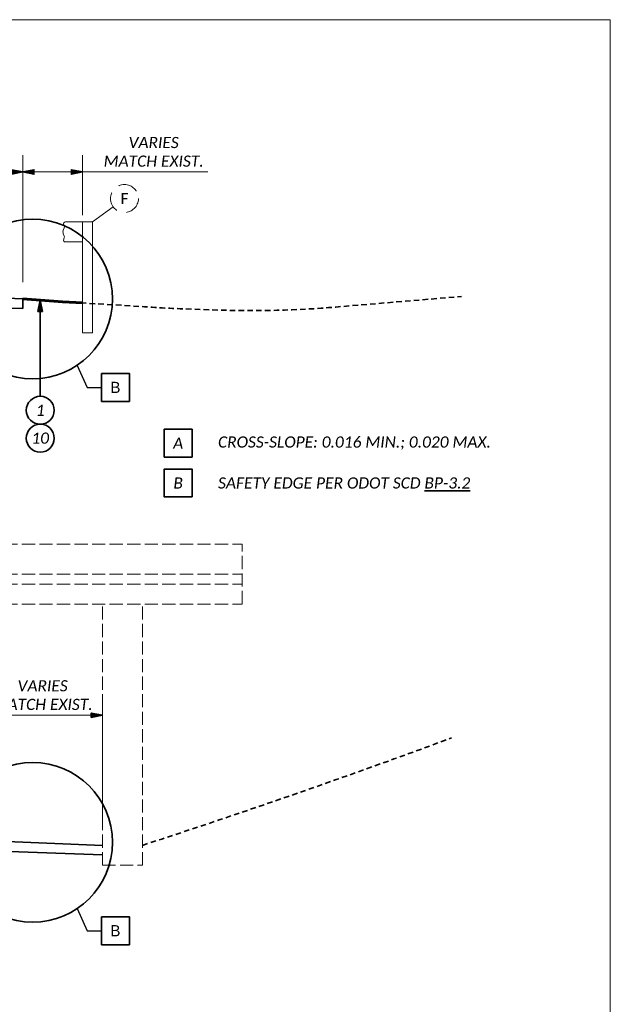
# Model space of a CAD drawing. Header units: feet. Extents: x 2288 to 3199, y 547 to 693.
# Tile 16 of 28: x 2641 to 2670, y 643 to 693. Entities that reach past the tile are written whole.
import ezdxf
from ezdxf import colors
from ezdxf.entities.mleader import LeaderData, LeaderLine
from ezdxf.math import Vec2, Vec3

# ---------------------------------------------------------------- set-up
doc = ezdxf.new("R2010")
doc.units = ezdxf.units.FT
doc.header["$LTSCALE"] = 4
doc.header["$MEASUREMENT"] = 0
for name, pattern in [('DASHED2', [0.375, 0.25, -0.125]), ('OhDOT_DGN2', [0.11, 0.069, -0.041]), ('OhDOT_DGN3', [0.22, 0.165, -0.055])]:
    doc.linetypes.add(name, pattern=pattern)
doc.layers.get('0').update_dxf_attribs({"lineweight": 15, "true_color": 0xc2ced6})
doc.layers.get('Defpoints').update_dxf_attribs({"lineweight": 15})
doc.layers.add('0_Mview', color=7, linetype='Continuous', lineweight=15, plot=False)
for name, color, linetype, lineweight, true_color in [('PV_P_Shoulder', 7, 'Continuous', 35, 0xff8000), ('XS_P_Finished_Grade', 3, 'Continuous', 60, 0x00ff00), ('XS_X_Ground_Line', 7, 'OhDOT_DGN2', 35, 0x00c000)]:
    doc.layers.add(name, color=color, linetype=linetype, lineweight=lineweight, true_color=true_color)
for name, color, linetype, lineweight in [('PV_X_EOP', 7, 'OhDOT_DGN3', 15), ('TX_P_5', 7, 'Continuous', 35), ('TX_X_5', 7, 'Continuous', 15)]:
    doc.layers.add(name, color=color, linetype=linetype, lineweight=lineweight)
doc.styles.add('P_Slanted - Normal Fixed Spacing', font='calibrii.ttf', dxfattribs={"height": 0.14})
doc.styles.add('Slanted-Normal', font='font31.shx', dxfattribs={"height": 0.14})
doc.styles.add('X_Straight - Normal Fixed Spacing', font='calibril.ttf', dxfattribs={"height": 0.14})
doc.dimstyles.new('P_Dec-0 Masked Slanted', dxfattribs={"dimtxt": 0.14, "dimasz": 0.14, "dimexe": 0.21, "dimexo": 0.21, "dimgap": 0.0625, "dimtad": 1, "dimdec": 0, "dimzin": 3, "dimdsep": 46, "dimtxsty": 'P_Slanted - Normal Fixed Spacing', "dimblk": 'Dim1', "dimcen": 0.035, "dimclrd": 95, "dimclre": 95, "dimclrt": 7, "dimaunit": 1, "dimadec": 3, "dimazin": 2, "dimtfac": 1, "dimtdec": 0, "dimtix": 1, "dimtmove": 1, "dimatfit": 3, "dimldrblk": 'Dim1', "dimfxl": 1, "dimtfill": 1, "dimtolj": 1, "dimtzin": 0, "dimlwd": 15, "dimlwe": 15, "dimarcsym": 0})

# ---------------------------------------------------------------- blocks, each defined once
blk = doc.blocks.new('Dim1')
h = blk.add_hatch(color=4)
h.dxf.hatch_style = 1
h.paths.add_polyline_path([(0, 0), (-1, -0.2), (-1, 0.2)])
at = {"color": 4}
blk.add_lwpolyline([(0, 0), (-1, -0.2), (-1, 0.2), (0, 0)], dxfattribs=at)
blk = doc.blocks.new('*D1284')
at = {"layer": 'Defpoints', "color": 0, "transparency": 16777216}
for p in [(2638.902, 685.212), (2638.902, 678.93), (2640.902, 678.85)]:
    blk.add_point(p, dxfattribs=at)
at = {"layer": 'TX_P_5', "color": 95, "linetype": 'Continuous', "lineweight": 15, "transparency": 16777216}
for p, q in [((2638.902, 679.77), (2638.902, 686.052)), ((2640.902, 679.69), (2640.902, 686.052)), ((2640.342, 685.212), (2639.462, 685.212))]:
    blk.add_line(p, q, dxfattribs=at)
at = {"layer": 'TX_P_5', "color": 7, "transparency": 16777216, "insert": (2639.902, 685.745), "char_height": 0.56, "attachment_point": 5, "style": 'P_Slanted - Normal Fixed Spacing', "bg_fill": 3, "box_fill_scale": 1.25, "bg_fill_color": 256, "bg_fill_true_color": 13158600, "bg_fill_transparency": 0}
blk.add_mtext("\\A1;2'", dxfattribs=at)
at = {"layer": 'TX_P_5', "color": 95, "lineweight": 15, "transparency": 16777216, "xscale": 0.56, "yscale": 0.56, "zscale": 0.56, "rotation": 180}
blk.add_blockref('Dim1', (2638.902, 685.212), dxfattribs=at)
at = {"layer": 'TX_P_5', "color": 95, "lineweight": 15, "transparency": 16777216, "xscale": 0.56, "yscale": 0.56, "zscale": 0.56}
blk.add_blockref('Dim1', (2640.902, 685.212), dxfattribs=at)
blk = doc.blocks.new('_None')
blk = doc.blocks.new('*D1291')
at = {"layer": 'Defpoints', "color": 0, "transparency": 16777216}
for p in [(2640.902, 685.212), (2643.902, 682.206), (2640.902, 678.93)]:
    blk.add_point(p, dxfattribs=at)
at = {"layer": 'TX_P_5', "color": 95, "linetype": 'Continuous', "lineweight": 15, "transparency": 16777216}
for p, q in [((2640.902, 679.77), (2640.902, 686.052)), ((2643.902, 683.046), (2643.902, 686.052)), ((2643.342, 685.212), (2641.462, 685.212)), ((2650.186, 685.212), (2643.902, 685.212))]:
    blk.add_line(p, q, dxfattribs=at)
at = {"layer": 'TX_P_5', "color": 95, "lineweight": 15, "transparency": 16777216, "xscale": 0.56, "yscale": 0.56, "zscale": 0.56, "rotation": 180}
blk.add_blockref('Dim1', (2640.902, 685.212), dxfattribs=at)
at = {"layer": 'TX_P_5', "color": 95, "lineweight": 15, "transparency": 16777216, "xscale": 0.56, "yscale": 0.56, "zscale": 0.56}
blk.add_blockref('Dim1', (2643.902, 685.212), dxfattribs=at)
at = {"layer": 'TX_P_5', "color": 7, "transparency": 16777216, "insert": (2647.468, 686.218), "char_height": 0.56, "attachment_point": 5, "style": 'P_Slanted - Normal Fixed Spacing', "bg_fill": 3, "box_fill_scale": 1.25, "bg_fill_color": 256, "bg_fill_true_color": 13158600, "bg_fill_transparency": 0}
blk.add_mtext('\\A1;VARIES\\PMATCH EXIST.', dxfattribs=at)
blk = doc.blocks.new('*D1292')
at = {"layer": 'Defpoints', "color": 0, "transparency": 16777216}
for p in [(2638.902, 657.979), (2638.902, 651.697), (2644.902, 651.617)]:
    blk.add_point(p, dxfattribs=at)
at = {"layer": 'TX_P_5', "color": 95, "linetype": 'Continuous', "lineweight": 15, "transparency": 16777216}
for p, q in [((2638.902, 652.537), (2638.902, 658.819)), ((2644.902, 652.457), (2644.902, 658.819)), ((2644.342, 657.979), (2639.462, 657.979))]:
    blk.add_line(p, q, dxfattribs=at)
at = {"layer": 'TX_P_5', "color": 7, "transparency": 16777216, "insert": (2641.902, 658.985), "char_height": 0.56, "attachment_point": 5, "style": 'P_Slanted - Normal Fixed Spacing', "bg_fill": 3, "box_fill_scale": 1.25, "bg_fill_color": 256, "bg_fill_true_color": 13158600, "bg_fill_transparency": 0}
blk.add_mtext('\\A1;VARIES\\PMATCH EXIST.', dxfattribs=at)
at = {"layer": 'TX_P_5', "color": 95, "lineweight": 15, "transparency": 16777216, "xscale": 0.56, "yscale": 0.56, "zscale": 0.56, "rotation": 180}
blk.add_blockref('Dim1', (2638.902, 657.979), dxfattribs=at)
at = {"layer": 'TX_P_5', "color": 95, "lineweight": 15, "transparency": 16777216, "xscale": 0.56, "yscale": 0.56, "zscale": 0.56}
blk.add_blockref('Dim1', (2644.902, 657.979), dxfattribs=at)

msp = doc.modelspace()

# ---------------------------------------------------------------- hatches: boundary and pattern name
at = {"layer": 'TX_P_5'}
h = msp.add_hatch(color=4, dxfattribs=at)
h.dxf.hatch_style = 1
h.paths.add_polyline_path([(2641.782, 678.784), (2641.67, 678.224), (2641.894, 678.224)])

# ---------------------------------------------------------------- linework, layer by layer
at = {"layer": 'PV_P_Shoulder', "flags": 128}
for points in [[(2638.902, 678.93), (2640.902, 678.85), (2640.902, 678.368), (2639.752, 678.404)], [(2638.902, 651.697), (2644.902, 651.457)], [(2644.902, 650.974), (2639.752, 651.17)]]:
    msp.add_lwpolyline(points, dxfattribs=at)
at = {"layer": 'PV_X_EOP'}
for points in [[(2603.902, 666.548), (2651.902, 666.548)], [(2651.902, 663.548), (2651.902, 666.548)], [(2603.902, 665.048), (2651.902, 665.048)], [(2603.902, 664.548), (2651.902, 664.548)], [(2603.902, 663.548), (2651.902, 663.548)], [(2646.902, 650.457), (2646.902, 663.548)], [(2644.902, 650.457), (2646.902, 650.457)]]:
    msp.add_lwpolyline(points, dxfattribs=at)
at = {"layer": 'TX_P_5', "color": 4, "flags": 128}
msp.add_lwpolyline([(2641.67, 678.224), (2641.894, 678.224), (2641.782, 678.784)], close=True, dxfattribs=at)
at = {"layer": 'TX_P_5', "color": 95, "flags": 128}
msp.add_lwpolyline([(2641.782, 678.784), (2641.782, 673.967)], dxfattribs=at)
at = {"layer": 'TX_P_5', "flags": 128}
for points in [[(2644.855, 675.112), (2644.855, 673.712), (2646.255, 673.712), (2646.255, 675.112)], [(2649.395, 670.919), (2649.395, 672.319), (2647.995, 672.319), (2647.995, 670.919)], [(2649.395, 668.919), (2649.395, 670.319), (2647.995, 670.319), (2647.995, 668.919)], [(2644.855, 647.878), (2644.855, 646.478), (2646.255, 646.478), (2646.255, 647.878)]]:
    msp.add_lwpolyline(points, close=True, dxfattribs=at)
at = {"layer": 'TX_P_5'}
for centre in [(2641.782, 673.267), (2641.782, 671.867)]:
    msp.add_circle(centre, 0.7, dxfattribs=at)
at = {"layer": 'XS_X_Ground_Line', "flags": 128}
for points in [[(2642.498, 678.731), (2647.009, 678.458, 0.010225), (2649.051, 678.347), (2650.7, 678.291, 0.029539), (2656.601, 678.44), (2662.902, 678.972)], [(2646.902, 651.457, 0.009975), (2662.404, 656.843)]]:
    msp.add_lwpolyline(points, format="xyb", dxfattribs=at)

# ---------------------------------------------------------------- texts
at = {"layer": 'TX_P_5', "char_height": 0.56, "style": 'P_Slanted - Normal Fixed Spacing'}
for s, insert, attachment_point in [('1', (2641.782, 673.267), 5), ('10', (2641.782, 671.867), 5), ('A', (2648.695, 671.619), 5), ('CROSS-SLOPE: 0.016 MIN.; 0.020 MAX.', (2650.695, 671.619), 4), ('B', (2648.695, 669.619), 5), ('SAFETY EDGE PER ODOT SCD {\\LBP-3.2}', (2650.695, 669.619), 4)]:
    msp.add_mtext(s, dxfattribs=dict(at, insert=insert, attachment_point=attachment_point))

# ---------------------------------------------------------------- leaders
at = {"layer": 'TX_P_5'}
ml = msp.add_multileader_mtext('Standard', dxfattribs=at)
ml.set_content('B', color=256, style='Slanted-Normal')
ml.set_leader_properties(color=95)
ml.set_arrow_properties(name='NONE')
ml.build(insert=Vec2(0, 0))
ml.multileader.update_dxf_attribs({"text_left_attachment_type": 2, "text_right_attachment_type": 2, "dogleg_length": 0.18, "arrow_head_size": 0.56, "scale": 4})
ctx = ml.context
ctx.base_point, ctx.scale, ctx.char_height, ctx.arrow_head_size, ctx.landing_gap_size, ctx.plane_origin = Vec3(2644.855, 674.412), 4, 0.56, 0.56, 0.48, Vec3(2646.448, 652.987)
ctx.left_attachment, ctx.right_attachment, ctx.text_align_type = 2, 2, 1
notes = []
notes.append((ctx, [(0, (1, 1, 0), (2644.135, 674.412), (1, 0), 0.72, [(0, [(2643.626, 675.518)], 0, [])])]))
ctx.mtext.insert, ctx.mtext.alignment, ctx.mtext.flow_direction = Vec3(2645.552, 674.692), 2, 5
ml = msp.add_multileader_mtext('Standard', dxfattribs=at)
ml.set_content('B', color=256, style='Slanted-Normal')
ml.set_leader_properties(color=95)
ml.set_arrow_properties(name='NONE')
ml.build(insert=Vec2(0, 0))
ml.multileader.update_dxf_attribs({"text_left_attachment_type": 2, "text_right_attachment_type": 2, "dogleg_length": 0.18, "arrow_head_size": 0.56, "scale": 4})
ctx = ml.context
ctx.base_point, ctx.scale, ctx.char_height, ctx.arrow_head_size, ctx.landing_gap_size, ctx.plane_origin = Vec3(2644.855, 647.178), 4, 0.56, 0.56, 0.48, Vec3(2646.448, 625.754)
ctx.left_attachment, ctx.right_attachment, ctx.text_align_type = 2, 2, 1
notes.append((ctx, [(0, (1, 1, 0), (2644.135, 647.178), (1, 0), 0.72, [(0, [(2643.626, 648.284)], 0, [])])]))
ctx.mtext.insert, ctx.mtext.alignment, ctx.mtext.flow_direction = Vec3(2645.552, 647.458), 2, 5
for ctx, leaders in notes:
    for number, flags, end, landing, length, lines in leaders:
        leader = LeaderData()
        leader.index, (leader.has_last_leader_line, leader.has_dogleg_vector, leader.attachment_direction) = number, flags
        leader.last_leader_point, leader.dogleg_vector, leader.dogleg_length = Vec3(end), Vec3(landing), length
        for number, points, colour, breaks in lines:
            line = LeaderLine()
            line.index, line.vertices, line.color, line.breaks = number, Vec3.list(points), colors.encode_raw_color(colour), breaks
            leader.lines.append(line)
        ctx.leaders.append(leader)

# ---------------------------------------------------------------- next in the draw order: dimensions: what is measured, and where the dimension line sits
dim = msp.add_linear_dim(base=(2638.902, 685.212), p1=(2640.902, 678.85), p2=(2638.902, 678.93), dimstyle='P_Dec-0 Masked Slanted', override={"dimpost": "'"}, dxfattribs=at)
dim.commit()
dim.dimension.update_dxf_attribs({"geometry": '*D1284', "text_midpoint": (2639.902, 685.212), "dimtype": 160})
dim = msp.add_linear_dim(base=(2638.902, 657.979), p1=(2644.902, 651.617), p2=(2638.902, 651.697), text='VARIES\\PMATCH EXIST.', dimstyle='P_Dec-0 Masked Slanted', override={"dimpost": "'"}, dxfattribs=at)
dim.commit()
dim.dimension.update_dxf_attribs({"geometry": '*D1292', "text_midpoint": (2641.902, 657.979), "dimtype": 160})

# ---------------------------------------------------------------- next in the draw order: linework, layer by layer
at = {"layer": 'PV_X_EOP'}
msp.add_lwpolyline([(2644.902, 650.457), (2644.902, 663.548)], dxfattribs=at)
at = {"layer": 'TX_P_5', "color": 95}
for centre in [(2641.403, 678.843), (2641.403, 651.61)]:
    msp.add_circle(centre, 4, dxfattribs=at)
at = {"layer": 'XS_P_Finished_Grade'}
msp.add_lwpolyline([(2640.902, 678.85), (2642.902, 678.706), (2643.902, 678.646)], dxfattribs=at)

# ---------------------------------------------------------------- next in the draw order: dimensions: what is measured, and where the dimension line sits
at = {"layer": 'TX_P_5'}
dim = msp.add_linear_dim(base=(2640.902, 685.212), p1=(2643.902, 682.206), p2=(2640.902, 678.93), text='VARIES\\PMATCH EXIST.', dimstyle='P_Dec-0 Masked Slanted', override={"dimpost": "'"}, dxfattribs=at)
dim.commit()
dim.dimension.update_dxf_attribs({"geometry": '*D1291', "text_midpoint": (2647.468, 685.19), "dimtype": 160})

# ---------------------------------------------------------------- next in the draw order: linework, layer by layer
at = {"layer": '0_Mview'}
msp.add_lwpolyline([(2548.358, 692.845), (2670.358, 692.845), (2670.358, 608.845), (2548.358, 608.845)], close=True, dxfattribs=at)
at = {"layer": 'TX_X_5', "color": 95, "flags": 128}
msp.add_lwpolyline([(2645.438, 683.466), (2644.402, 682.706)], dxfattribs=at)
at = {"layer": 'TX_X_5'}
msp.add_lwpolyline([(2643.05, 682.706), (2643.902, 682.706), (2643.902, 681.706), (2643.05, 681.706, -0.530598), (2642.957, 681.843), (2642.987, 681.919, 0.192582), (2642.987, 681.993), (2642.939, 682.113, -0.192582), (2642.939, 682.299), (2642.987, 682.419, 0.192582), (2642.987, 682.493), (2642.957, 682.569, -0.530598)], format="xyb", close=True, dxfattribs=at)
for points in [[(2643.902, 682.706), (2644.402, 682.706), (2644.402, 677.153), (2643.902, 677.153)], [(2643.902, 677.153), (2643.902, 682.706)]]:
    msp.add_lwpolyline(points, dxfattribs=at)
at = {"layer": 'TX_X_5', "linetype": 'DASHED2'}
msp.add_circle((2646.003, 683.88), 0.7, dxfattribs=at)

# ---------------------------------------------------------------- next in the draw order: texts
at = {"layer": 'TX_X_5', "insert": (2646.003, 683.88), "char_height": 0.56, "attachment_point": 5, "style": 'X_Straight - Normal Fixed Spacing'}
msp.add_mtext('F', dxfattribs=at)

doc.saveas('drawing.dxf')
